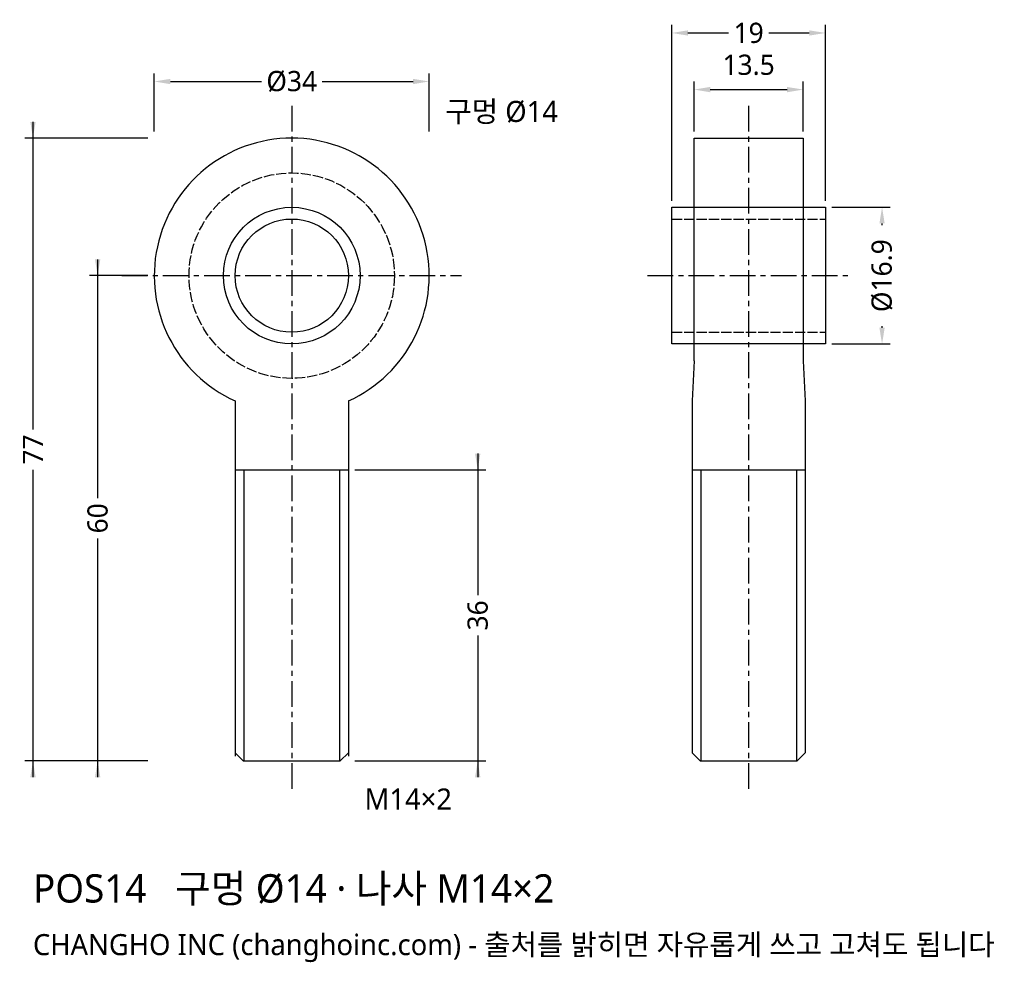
# Model space of a CAD drawing. Header units: millimetres. Extents: x -34 to 88, y -85 to 32.
import ezdxf

# ---------------------------------------------------------------- set-up
doc = ezdxf.new("R2010")
doc.units = ezdxf.units.MM
doc.linetypes.add('CENTER', pattern=[5.08, 3.175, -0.635, 0.635, -0.635])
doc.linetypes.add('DASHED', pattern=[1.524, 1.27, -0.254])
for name, color, linetype in [('나사선', 8, 'CONTINUOUS'), ('문자', 7, 'CONTINUOUS'), ('숨은선', 3, 'DASHED'), ('외형선', 7, 'CONTINUOUS'), ('중심선', 1, 'CENTER'), ('치수', 4, 'CONTINUOUS')]:
    doc.layers.add(name, color=color, linetype=linetype)
doc.styles.add('CH_KOR', font='malgun.ttf')
doc.dimstyles.new('CH_DIM', dxfattribs={"dimtxt": 2.5, "dimasz": 2, "dimexe": 1, "dimexo": 0.8, "dimgap": 0.8, "dimtad": 1, "dimdec": 1, "dimdsep": 46, "dimtxsty": 'CH_KOR', "dimcen": 2.5, "dimclrd": 4, "dimclre": 4, "dimclrt": 4, "dimazin": 3, "dimtfac": 1, "dimtmove": 0, "dimatfit": 3})

# ---------------------------------------------------------------- blocks, each defined once
blk = doc.blocks.new('_CLOSEDFILLED')
at = {"color": 0, "linetype": 'BYBLOCK'}
blk.add_solid([(-1, 0.164), (0, 0), (-1, -0.164)], dxfattribs=at)
blk = doc.blocks.new('*D1')
at = {"color": 4}
for p, q in [((-17, 17.8), (-17, 25)), ((17, 17.8), (17, 25)), ((-15, 24), (-3.75, 24)), ((3.75, 24), (15, 24))]:
    blk.add_line(p, q, dxfattribs=at)
at = {"layer": 'Defpoints'}
for p in [(-17, 24), (-17, 17), (17, 17)]:
    blk.add_point(p, dxfattribs=at)
at = {"layer": '치수', "color": 4, "xscale": 2, "yscale": 2, "rotation": 180}
blk.add_blockref('_CLOSEDFILLED', (-17, 24), dxfattribs=at)
at = {"layer": '치수', "color": 4, "xscale": 2, "yscale": 2}
blk.add_blockref('_CLOSEDFILLED', (17, 24), dxfattribs=at)
at = {"layer": '치수', "color": 4, "insert": (0, 24), "char_height": 2.5, "attachment_point": 5, "style": 'CH_KOR'}
blk.add_mtext('Ø34', dxfattribs=at)
blk = doc.blocks.new('*D2')
at = {"color": 4}
for p, q in [((-24, 2), (-24, -27.5)), ((-17.8, 0), (-25, 0)), ((-24, -32.5), (-24, -62)), ((-17.8, -60), (-25, -60))]:
    blk.add_line(p, q, dxfattribs=at)
at = {"layer": 'Defpoints'}
for p in [(-24, 0), (-17, 0), (-17, -60)]:
    blk.add_point(p, dxfattribs=at)
at = {"layer": '치수', "color": 4, "xscale": 2, "yscale": 2}
for p, rotation in [((-24, 0), 270), ((-24, -60), 90)]:
    blk.add_blockref('_CLOSEDFILLED', p, dxfattribs=dict(at, rotation=rotation))
at = {"layer": '치수', "color": 4, "insert": (-24, -30), "char_height": 2.5, "attachment_point": 5, "rotation": 90, "style": 'CH_KOR'}
blk.add_mtext('60', dxfattribs=at)
blk = doc.blocks.new('*D3')
at = {"color": 4}
for p, q in [((-32, 19), (-32, -19)), ((-17.8, 17), (-33, 17)), ((-32, -24), (-32, -62)), ((-17.8, -60), (-33, -60))]:
    blk.add_line(p, q, dxfattribs=at)
at = {"layer": 'Defpoints'}
for p in [(-32, 17), (-17, 17), (-17, -60)]:
    blk.add_point(p, dxfattribs=at)
at = {"layer": '치수', "color": 4, "xscale": 2, "yscale": 2}
for p, rotation in [((-32, 17), 270), ((-32, -60), 90)]:
    blk.add_blockref('_CLOSEDFILLED', p, dxfattribs=dict(at, rotation=rotation))
at = {"layer": '치수', "color": 4, "insert": (-32, -21.5), "char_height": 2.5, "attachment_point": 5, "rotation": 90, "style": 'CH_KOR'}
blk.add_mtext('77', dxfattribs=at)
blk = doc.blocks.new('*D4')
at = {"color": 4}
for p, q in [((23, -22), (23, -39.5)), ((7.8, -24), (24, -24)), ((23, -44.5), (23, -62)), ((7.8, -60), (24, -60))]:
    blk.add_line(p, q, dxfattribs=at)
at = {"layer": 'Defpoints'}
for p in [(7, -24), (23, -24), (7, -60)]:
    blk.add_point(p, dxfattribs=at)
at = {"layer": '치수', "color": 4, "xscale": 2, "yscale": 2}
for p, rotation in [((23, -24), 270), ((23, -60), 90)]:
    blk.add_blockref('_CLOSEDFILLED', p, dxfattribs=dict(at, rotation=rotation))
at = {"layer": '치수', "color": 4, "insert": (23, -42), "char_height": 2.5, "attachment_point": 5, "rotation": 90, "style": 'CH_KOR'}
blk.add_mtext('36', dxfattribs=at)
blk = doc.blocks.new('*D5')
at = {"color": 4}
for p, q in [((47, 9.25), (47, 31)), ((66, 9.25), (66, 31)), ((49, 30), (54, 30)), ((59, 30), (64, 30))]:
    blk.add_line(p, q, dxfattribs=at)
at = {"layer": 'Defpoints'}
for p in [(47, 30), (47, 8.45), (66, 8.45)]:
    blk.add_point(p, dxfattribs=at)
at = {"layer": '치수', "color": 4, "xscale": 2, "yscale": 2, "rotation": 180}
blk.add_blockref('_CLOSEDFILLED', (47, 30), dxfattribs=at)
at = {"layer": '치수', "color": 4, "xscale": 2, "yscale": 2}
blk.add_blockref('_CLOSEDFILLED', (66, 30), dxfattribs=at)
at = {"layer": '치수', "color": 4, "insert": (56.5, 30), "char_height": 2.5, "attachment_point": 5, "style": 'CH_KOR'}
blk.add_mtext('19', dxfattribs=at)
blk = doc.blocks.new('*D6')
at = {"color": 4}
for p, q in [((49.75, 17.8), (49.75, 24)), ((63.25, 17.8), (63.25, 24)), ((51.75, 23), (61.25, 23))]:
    blk.add_line(p, q, dxfattribs=at)
at = {"layer": 'Defpoints'}
for p in [(49.75, 23), (49.75, 17), (63.25, 17)]:
    blk.add_point(p, dxfattribs=at)
at = {"layer": '치수', "color": 4, "xscale": 2, "yscale": 2, "rotation": 180}
blk.add_blockref('_CLOSEDFILLED', (49.75, 23), dxfattribs=at)
at = {"layer": '치수', "color": 4, "xscale": 2, "yscale": 2}
blk.add_blockref('_CLOSEDFILLED', (63.25, 23), dxfattribs=at)
at = {"layer": '치수', "color": 4, "insert": (56.5, 26.05), "char_height": 2.5, "attachment_point": 5, "style": 'CH_KOR'}
blk.add_mtext('13.5', dxfattribs=at)
blk = doc.blocks.new('*D7')
at = {"color": 4}
for p, q in [((66.8, 8.45), (74, 8.45)), ((73, 6.25), (73, 6.45)), ((73, -6.45), (73, -6.25)), ((66.8, -8.45), (74, -8.45))]:
    blk.add_line(p, q, dxfattribs=at)
at = {"layer": 'Defpoints'}
for p in [(66, 8.45), (66, -8.45), (73, -8.45)]:
    blk.add_point(p, dxfattribs=at)
at = {"layer": '치수', "color": 4, "xscale": 2, "yscale": 2}
for p, rotation in [((73, 8.45), 90), ((73, -8.45), 270)]:
    blk.add_blockref('_CLOSEDFILLED', p, dxfattribs=dict(at, rotation=rotation))
at = {"layer": '치수', "color": 4, "insert": (73, 0), "char_height": 2.5, "attachment_point": 5, "rotation": 90, "style": 'CH_KOR'}
blk.add_mtext('Ø16.9', dxfattribs=at)

msp = doc.modelspace()

# ---------------------------------------------------------------- linework, layer by layer
at = {"layer": '나사선'}
for p, q in [((-7, -24), (7, -24)), ((-5.92, -24), (-5.92, -60)), ((5.92, -24), (5.92, -60)), ((49.5, -24), (63.5, -24)), ((50.58, -24), (50.58, -60)), ((62.42, -24), (62.42, -60))]:
    msp.add_line(p, q, dxfattribs=at)
at = {"layer": '숨은선'}
for p, q in [((47, 7), (66, 7)), ((47, -7), (66, -7))]:
    msp.add_line(p, q, dxfattribs=at)
msp.add_circle((0, 0), 12.7, dxfattribs=at)
at = {"layer": '외형선'}
for p, q in [((49.75, -10.54), (49.5, -15.49)), ((63.25, -10.54), (63.5, -15.49)), ((-7, -15.49), (-7, -59.4)), ((7, -15.49), (7, -59.4)), ((49.5, -15.49), (49.5, -59)), ((63.5, -15.49), (63.5, -59))]:
    msp.add_line(p, q, dxfattribs=at)
for points in [[(49.75, -10.54), (49.75, 17), (63.25, 17), (63.25, -10.54)], [(-7, -59), (-6, -60), (6, -60), (7, -59)], [(49.5, -59), (50.5, -60), (62.5, -60), (63.5, -59)]]:
    msp.add_lwpolyline(points, dxfattribs=at)
msp.add_lwpolyline([(47, -8.45), (47, 8.45), (66, 8.45), (66, -8.45)], close=True, dxfattribs=at)
for radius in [8.45, 7]:
    msp.add_circle((0, 0), radius, dxfattribs=at)
msp.add_arc((0, 0), 17, -65.6843, 245.6843, dxfattribs=at)
at = {"layer": '중심선'}
for p, q in [((0, 21), (0, -64)), ((56.5, 21), (56.5, -64)), ((-21, 0), (21, 0)), ((44, 0), (69, 0))]:
    msp.add_line(p, q, dxfattribs=at)

# ---------------------------------------------------------------- texts
at = {"layer": '문자', "style": 'CH_KOR'}
for s, height, p in [('구멍 Ø14', 2.6, (19, 19)), ('M14×2', 2.6, (9, -66)), ('POS14   구멍 Ø14 · 나사 M14×2', 3.5, (-32, -77.5)), ('CHANGHO INC (changhoinc.com) - 출처를 밝히면 자유롭게 쓰고 고쳐도 됩니다', 2.6, (-32, -84))]:
    msp.add_text(s, height=height, dxfattribs=at).set_placement(p)

# ---------------------------------------------------------------- dimensions: what is measured, and where the dimension line sits
at = {"layer": '치수'}
for base, p1, p2, picture, middle in [((47, 30), (47, 8.45), (66, 8.45), '*D5', (56.5, 30)), ((49.75, 23), (49.75, 17), (63.25, 17), '*D6', (56.5, 26.05))]:
    dim = msp.add_linear_dim(base=base, p1=p1, p2=p2, dimstyle='CH_DIM', override={"dimscale": 1}, dxfattribs=at)
    dim.commit()
    dim.dimension.update_dxf_attribs({"geometry": picture, "text_midpoint": middle})
dim = msp.add_linear_dim(base=(-17, 24), p1=(-17, 17), p2=(17, 17), text='Ø34', dimstyle='CH_DIM', override={"dimscale": 1}, dxfattribs=at)
dim.commit()
dim.dimension.update_dxf_attribs({"geometry": '*D1', "text_midpoint": (0, 24)})
for base, p1, p2, picture, middle in [((-32, 17), (-17, 17), (-17, -60), '*D3', (-32, -21.5)), ((-24, 0), (-17, 0), (-17, -60), '*D2', (-24, -30)), ((23, -24), (7, -24), (7, -60), '*D4', (23, -42))]:
    dim = msp.add_linear_dim(base=base, p1=p1, p2=p2, angle=90, dimstyle='CH_DIM', override={"dimscale": 1}, dxfattribs=at)
    dim.commit()
    dim.dimension.update_dxf_attribs({"geometry": picture, "text_midpoint": middle})
dim = msp.add_linear_dim(base=(73, -8.45), p1=(66, -8.45), p2=(66, 8.45), angle=90, text='Ø16.9', dimstyle='CH_DIM', override={"dimscale": 1}, dxfattribs=at)
dim.commit()
dim.dimension.update_dxf_attribs({"geometry": '*D7', "text_midpoint": (73, 0)})

doc.saveas('drawing.dxf')
